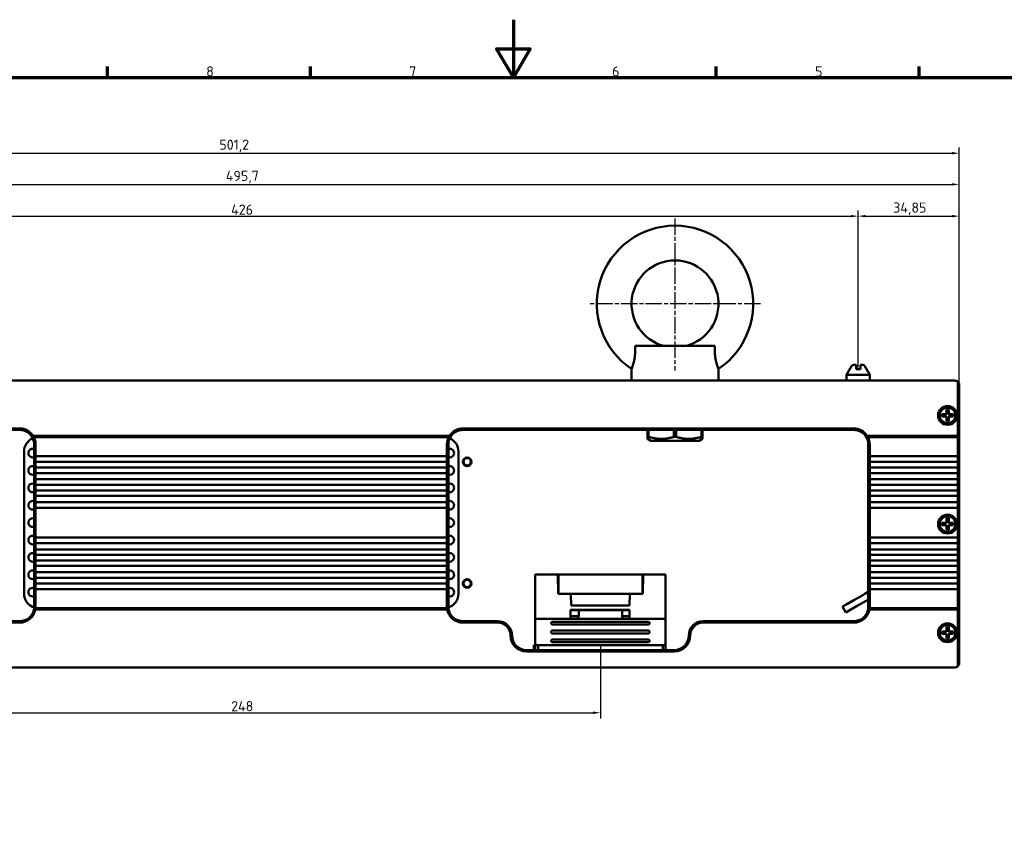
# Model space of a CAD drawing. Header units: millimetres. Extents: x 0 to 2686, y -94 to 594.
# Tile 3 of 19: x 250 to 590, y 309 to 594. Entities that reach past the tile are written whole.
import ezdxf

# ---------------------------------------------------------------- set-up
doc = ezdxf.new("R2010")
doc.units = ezdxf.units.MM
doc.linetypes.add('CHAIN', pattern=[0.3543, 0.2362, -0.0295, 0.0591, -0.0295])
doc.layers.get('0').update_dxf_attribs({"lineweight": 25})
for name, color, linetype, lineweight in [('Bemaßung (ISO)', 7, 'Continuous', 25), ('Mittelpunktmarkierung (ISO)', 7, 'Continuous', 25), ('Rahmen (ISO)', 7, 'Continuous', 70), ('Sichtbar (ISO)', 7, 'Continuous', 50)]:
    doc.layers.add(name, color=color, linetype=linetype, lineweight=lineweight)
doc.styles.add('Notiztext (DIN)', font='isocpeur.ttf')
doc.dimstyles.new('Standard (DIN)', dxfattribs={"dimtxt": 3.5, "dimasz": 2.5, "dimexe": 2, "dimexo": 0.5, "dimgap": 0.5, "dimtad": 1, "dimrnd": 1e-08, "dimtxsty": 'Notiztext (DIN)', "dimcen": 0.09, "dimdle": 10, "dimclrd": 256, "dimclre": 256, "dimclrt": 256, "dimadec": 0, "dimazin": 0, "dimtfac": 1, "dimtmove": 0, "dimatfit": 3, "dimfxl": 1, "dimtolj": 1, "dimtzin": 0, "dimlwd": -1, "dimlwe": -1, "dimarcsym": 0})

# ---------------------------------------------------------------- blocks, each defined once
blk = doc.blocks.new('Ränder Vorgaberahmen')
at = {"layer": 'Rahmen (ISO)'}
for p, q in [((280.33, 574), (280.33, 577.9)), ((350.42, 574), (350.42, 577.9)), ((490.58, 574), (490.58, 577.9)), ((560.67, 574), (560.67, 577.9))]:
    blk.add_line(p, q, dxfattribs=at)
at = {"layer": 'Rahmen (ISO)', "flags": 128}
for points in [[(420.5, 594), (420.5, 574), (414.73, 584), (426.27, 584), (420.5, 574)], [(20, 20), (20, 574), (821, 574), (821, 20), (20, 20)]]:
    blk.add_lwpolyline(points, dxfattribs=at)
at = {"layer": 'Rahmen (ISO)', "char_height": 3.5, "attachment_point": 7, "style": 'Notiztext (DIN)'}
for s, insert in [('8', (314.45, 574.4)), ('7', (384.53, 574.4)), ('6', (454.62, 574.4)), ('5', (524.7, 574.4))]:
    blk.add_mtext(s, dxfattribs=dict(at, insert=insert))
blk = doc.blocks.new('*D15')
at = {"layer": 'Bemaßung (ISO)', "transparency": 16777216}
for p, q in [((73.21, 458.12), (73.21, 549.92)), ((75.71, 547.92), (571.91, 547.92)), ((574.41, 468.42), (574.41, 549.92))]:
    blk.add_line(p, q, dxfattribs=at)
for points in [[(75.71, 548.34), (75.71, 547.5), (73.21, 547.92)], [(571.91, 548.34), (571.91, 547.5), (574.41, 547.92)]]:
    blk.add_solid(points, dxfattribs=at)
at = {"layer": 'Defpoints', "color": 0, "transparency": 16777216}
for p in [(574.41, 547.92), (574.41, 467.92), (73.21, 457.62)]:
    blk.add_point(p, dxfattribs=at)
at = {"layer": 'Bemaßung (ISO)', "transparency": 16777216, "insert": (319, 552.62), "char_height": 3.5, "attachment_point": 1, "style": 'Notiztext (DIN)'}
blk.add_mtext('\\A1;501,2', dxfattribs=at)
blk = doc.blocks.new('*D16')
at = {"layer": 'Bemaßung (ISO)', "transparency": 16777216}
for p, q in [((78.71, 468.42), (78.71, 539.16)), ((81.21, 537.16), (571.91, 537.16)), ((574.41, 468.42), (574.41, 539.16))]:
    blk.add_line(p, q, dxfattribs=at)
for points in [[(81.21, 537.58), (81.21, 536.75), (78.71, 537.16)], [(571.91, 537.58), (571.91, 536.75), (574.41, 537.16)]]:
    blk.add_solid(points, dxfattribs=at)
at = {"layer": 'Defpoints', "color": 0, "transparency": 16777216}
for p in [(574.41, 537.16), (78.71, 467.92), (574.41, 467.92)]:
    blk.add_point(p, dxfattribs=at)
at = {"layer": 'Bemaßung (ISO)', "transparency": 16777216, "insert": (321.22, 541.86), "char_height": 3.5, "attachment_point": 1, "style": 'Notiztext (DIN)'}
blk.add_mtext('\\A1;495,7', dxfattribs=at)
blk = doc.blocks.new('*D17')
at = {"layer": 'Bemaßung (ISO)', "transparency": 16777216}
for p, q in [((113.56, 473.92), (113.56, 528.2)), ((539.56, 473.92), (539.56, 528.2)), ((116.06, 526.2), (537.06, 526.2))]:
    blk.add_line(p, q, dxfattribs=at)
for points in [[(116.06, 526.62), (116.06, 525.79), (113.56, 526.2)], [(537.06, 526.62), (537.06, 525.79), (539.56, 526.2)]]:
    blk.add_solid(points, dxfattribs=at)
at = {"layer": 'Defpoints', "color": 0, "transparency": 16777216}
for p in [(539.56, 526.2), (113.56, 473.42), (539.56, 473.42)]:
    blk.add_point(p, dxfattribs=at)
at = {"layer": 'Bemaßung (ISO)', "transparency": 16777216, "insert": (323.06, 530.2), "char_height": 3.5, "attachment_point": 1, "style": 'Notiztext (DIN)'}
blk.add_mtext('\\A1;426', dxfattribs=at)
blk = doc.blocks.new('*D18')
at = {"layer": 'Bemaßung (ISO)', "transparency": 16777216}
for p, q in [((539.56, 473.92), (539.56, 528.2)), ((574.41, 468.42), (574.41, 528.2)), ((542.06, 526.2), (571.91, 526.2))]:
    blk.add_line(p, q, dxfattribs=at)
for points in [[(542.06, 526.62), (542.06, 525.79), (539.56, 526.2)], [(571.91, 526.62), (571.91, 525.79), (574.41, 526.2)]]:
    blk.add_solid(points, dxfattribs=at)
at = {"layer": 'Defpoints', "color": 0, "transparency": 16777216}
for p in [(574.41, 526.2), (539.56, 473.42), (574.41, 467.92)]:
    blk.add_point(p, dxfattribs=at)
at = {"layer": 'Bemaßung (ISO)', "transparency": 16777216, "insert": (551.65, 530.9), "char_height": 3.5, "attachment_point": 1, "style": 'Notiztext (DIN)'}
blk.add_mtext('\\A1;34,85', dxfattribs=at)
blk = doc.blocks.new('*D30')
at = {"layer": 'Bemaßung (ISO)', "transparency": 16777216}
for p, q in [((202.56, 378.62), (202.56, 352.81)), ((450.56, 377.67), (450.56, 352.81)), ((205.06, 354.81), (448.06, 354.81))]:
    blk.add_line(p, q, dxfattribs=at)
for points in [[(205.06, 355.22), (205.06, 354.39), (202.56, 354.81)], [(448.06, 355.22), (448.06, 354.39), (450.56, 354.81)]]:
    blk.add_solid(points, dxfattribs=at)
at = {"layer": 'Defpoints', "color": 0, "transparency": 16777216}
for p in [(202.56, 379.12), (450.56, 378.17), (450.56, 354.81)]:
    blk.add_point(p, dxfattribs=at)
at = {"layer": 'Bemaßung (ISO)', "transparency": 16777216, "insert": (323.07, 358.81), "char_height": 3.5, "attachment_point": 1, "style": 'Notiztext (DIN)'}
blk.add_mtext('\\A1;248', dxfattribs=at)

msp = doc.modelspace()

# ---------------------------------------------------------------- linework, layer by layer
at = {"layer": 'Mittelpunktmarkierung (ISO)', "linetype": 'CHAIN', "ltscale": 23.990969}
for p, q in [((476.312, 525.42), (476.312, 472.981)), ((505.812, 495.92), (446.812, 495.92))]:
    msp.add_line(p, q, dxfattribs=at)
at = {"layer": 'Sichtbar (ISO)'}
for p, q in [((490.095, 481.42), (462.528, 481.42)), ((461.312, 469.42), (461.312, 473.47)), ((491.312, 469.42), (491.312, 473.47)), ((537.294, 474.42), (535.562, 471.42)), ((538.812, 474.92), (538.16, 474.92)), ((538.812, 474.92), (538.812, 474.42)), ((540.312, 473.42), (538.812, 473.42)), ((540.964, 474.92), (540.312, 474.92)), ((540.312, 474.42), (540.312, 474.92)), ((541.83, 474.42), (543.562, 471.42)), ((80.212, 469.42), (572.912, 469.42)), ((535.562, 471.42), (543.562, 471.42)), ((535.562, 469.42), (535.562, 471.42)), ((543.562, 469.42), (543.562, 471.42)), ((573.912, 450.42), (573.912, 469.038)), ((574.412, 467.92), (574.412, 450.627)), ((570.012, 457.82), (570.012, 459.42)), ((570.012, 459.42), (570.812, 459.42)), ((570.082, 458.62), (570.012, 459.42)), ((570.742, 458.62), (570.812, 459.42)), ((570.812, 459.42), (570.812, 457.82)), ((568.412, 457.02), (568.412, 457.82)), ((568.412, 457.82), (570.012, 457.82)), ((569.212, 457.75), (568.412, 457.82)), ((569.212, 457.09), (568.412, 457.02)), ((570.012, 457.02), (568.412, 457.02)), ((569.212, 457.75), (570.082, 457.75)), ((569.212, 457.09), (569.212, 457.75)), ((570.082, 457.09), (569.212, 457.09)), ((570.012, 457.82), (570.082, 457.75)), ((570.082, 457.09), (570.012, 457.02)), ((570.012, 455.42), (570.012, 457.02)), ((570.082, 456.22), (570.012, 455.42)), ((570.742, 458.62), (570.082, 458.62)), ((570.082, 458.62), (570.082, 457.75)), ((570.082, 457.09), (570.082, 456.22)), ((570.082, 456.22), (570.742, 456.22)), ((570.742, 457.75), (570.742, 458.62)), ((570.742, 457.75), (570.812, 457.82)), ((570.742, 457.75), (571.612, 457.75)), ((570.812, 457.02), (570.742, 457.09)), ((570.742, 456.22), (570.742, 457.09)), ((571.612, 457.09), (570.742, 457.09)), ((570.742, 456.22), (570.812, 455.42)), ((570.812, 457.82), (572.412, 457.82)), ((572.412, 457.02), (570.812, 457.02)), ((570.812, 457.02), (570.812, 455.42)), ((571.612, 457.75), (572.412, 457.82)), ((571.612, 457.75), (571.612, 457.09)), ((571.612, 457.09), (572.412, 457.02)), ((572.412, 457.82), (572.412, 457.02)), ((115.062, 452.92), (250.062, 452.92)), ((250.062, 452.42), (115.062, 452.42)), ((403.062, 452.92), (538.062, 452.92)), ((538.062, 452.42), (403.062, 452.42)), ((466.812, 452.42), (466.812, 450.035)), ((467.204, 450.035), (467.204, 452.42)), ((475.919, 452.42), (475.919, 450.035)), ((476.704, 450.035), (476.704, 452.42)), ((485.419, 452.42), (485.419, 450.035)), ((485.812, 450.035), (485.812, 452.42)), ((570.812, 455.42), (570.012, 455.42)), ((398.452, 450.42), (254.672, 450.42)), ((254.956, 449.913), (254.961, 449.92)), ((398.163, 449.92), (254.961, 449.92)), ((398.163, 449.92), (398.167, 449.913)), ((466.812, 449.313), (466.812, 450.035)), ((467.204, 450.035), (466.812, 450.035)), ((468.012, 448.62), (466.812, 449.313)), ((476.704, 450.035), (475.919, 450.035)), ((484.612, 448.62), (485.812, 449.313)), ((485.812, 450.035), (485.419, 450.035)), ((485.812, 449.313), (485.812, 450.035)), ((573.912, 450.42), (542.672, 450.42)), ((542.956, 449.913), (542.961, 449.92)), ((573.912, 449.92), (542.961, 449.92)), ((574.412, 450.627), (573.912, 450.42)), ((573.912, 449.92), (573.912, 450.42)), ((574.412, 450.127), (573.912, 449.92)), ((573.912, 443.362), (573.912, 449.92)), ((574.412, 450.627), (574.412, 450.127)), ((574.412, 450.127), (574.412, 442.984)), ((255.062, 442.984), (255.062, 447.42)), ((255.562, 447.42), (255.562, 443.362)), ((397.562, 443.362), (397.562, 447.42)), ((398.062, 447.42), (398.062, 442.984)), ((468.012, 448.62), (484.612, 448.62)), ((543.062, 442.984), (543.062, 447.42)), ((543.562, 447.42), (543.562, 443.362)), ((251.562, 444.92), (251.562, 395.92)), ((255.062, 442.984), (255.062, 441.81)), ((255.562, 443.362), (397.562, 443.362)), ((255.562, 441.432), (255.562, 443.362)), ((397.562, 443.362), (397.562, 441.432)), ((398.062, 441.81), (398.062, 442.984)), ((401.562, 395.92), (401.562, 444.92)), ((543.062, 442.984), (543.062, 441.81)), ((543.562, 443.362), (573.912, 443.362)), ((543.562, 441.432), (543.562, 443.362)), ((573.912, 443.362), (573.912, 441.432)), ((574.412, 441.81), (574.412, 442.984)), ((255.062, 439.064), (255.062, 441.81)), ((255.062, 439.064), (255.062, 437.89)), ((397.562, 441.432), (255.562, 441.432)), ((255.562, 441.432), (255.562, 439.442)), ((255.562, 439.442), (397.562, 439.442)), ((255.562, 437.512), (255.562, 439.442)), ((397.562, 439.442), (397.562, 441.432)), ((397.562, 439.442), (397.562, 437.512)), ((398.062, 441.81), (398.062, 439.064)), ((398.062, 437.89), (398.062, 439.064)), ((543.062, 439.064), (543.062, 441.81)), ((543.062, 439.064), (543.062, 437.89)), ((573.912, 441.432), (543.562, 441.432)), ((543.562, 441.432), (543.562, 439.442)), ((543.562, 439.442), (573.912, 439.442)), ((543.562, 437.512), (543.562, 439.442)), ((573.912, 439.442), (573.912, 441.432)), ((573.912, 439.442), (573.912, 437.512)), ((574.412, 441.81), (574.412, 439.064)), ((574.412, 437.89), (574.412, 439.064)), ((255.062, 435.007), (255.062, 437.89)), ((397.562, 437.512), (255.562, 437.512)), ((255.562, 437.512), (255.562, 435.385)), ((255.562, 435.385), (397.562, 435.385)), ((255.562, 433.455), (255.562, 435.385)), ((397.562, 435.385), (397.562, 437.512)), ((397.562, 435.385), (397.562, 433.455)), ((398.062, 437.89), (398.062, 435.007)), ((543.062, 435.007), (543.062, 437.89)), ((573.912, 437.512), (543.562, 437.512)), ((543.562, 437.512), (543.562, 435.385)), ((543.562, 435.385), (573.912, 435.385)), ((543.562, 433.455), (543.562, 435.385)), ((573.912, 435.385), (573.912, 437.512)), ((573.912, 435.385), (573.912, 433.455)), ((574.412, 437.89), (574.412, 435.007)), ((255.062, 435.007), (255.062, 433.833)), ((255.062, 431.188), (255.062, 433.833)), ((397.562, 433.455), (255.562, 433.455)), ((255.562, 433.455), (255.562, 431.566)), ((397.562, 431.566), (397.562, 433.455)), ((398.062, 433.833), (398.062, 435.007)), ((398.062, 433.833), (398.062, 431.188)), ((543.062, 435.007), (543.062, 433.833)), ((543.062, 431.188), (543.062, 433.833)), ((573.912, 433.455), (543.562, 433.455)), ((543.562, 433.455), (543.562, 431.566)), ((573.912, 431.566), (573.912, 433.455)), ((574.412, 433.833), (574.412, 435.007)), ((574.412, 433.833), (574.412, 431.188)), ((255.062, 431.188), (255.062, 430.014)), ((255.062, 427.106), (255.062, 430.014)), ((255.562, 431.566), (397.562, 431.566)), ((255.562, 429.636), (255.562, 431.566)), ((397.562, 429.636), (255.562, 429.636)), ((255.562, 429.636), (255.562, 427.484)), ((397.562, 431.566), (397.562, 429.636)), ((397.562, 427.484), (397.562, 429.636)), ((398.062, 430.014), (398.062, 431.188)), ((398.062, 430.014), (398.062, 427.106)), ((543.062, 431.188), (543.062, 430.014)), ((543.062, 427.106), (543.062, 430.014)), ((543.562, 431.566), (573.912, 431.566)), ((543.562, 429.636), (543.562, 431.566)), ((573.912, 429.636), (543.562, 429.636)), ((543.562, 429.636), (543.562, 427.484)), ((573.912, 431.566), (573.912, 429.636)), ((573.912, 427.484), (573.912, 429.636)), ((574.412, 430.014), (574.412, 431.188)), ((574.412, 430.014), (574.412, 427.106)), ((255.062, 427.106), (255.062, 425.932)), ((255.062, 414.908), (255.062, 425.932)), ((255.562, 427.484), (397.562, 427.484)), ((255.562, 425.554), (255.562, 427.484)), ((397.562, 425.554), (255.562, 425.554)), ((255.562, 425.554), (255.562, 415.286)), ((397.562, 427.484), (397.562, 425.554)), ((397.562, 415.286), (397.562, 425.554)), ((398.062, 425.932), (398.062, 427.106)), ((398.062, 425.932), (398.062, 414.908)), ((543.062, 427.106), (543.062, 425.932)), ((543.062, 414.908), (543.062, 425.932)), ((543.562, 427.484), (573.912, 427.484)), ((543.562, 425.554), (543.562, 427.484)), ((573.912, 425.554), (543.562, 425.554)), ((543.562, 425.554), (543.562, 415.286)), ((573.912, 427.484), (573.912, 425.554)), ((573.912, 415.286), (573.912, 425.554)), ((574.412, 425.932), (574.412, 427.106)), ((574.412, 425.932), (574.412, 414.908)), ((570.012, 420.32), (570.012, 421.92)), ((570.012, 421.92), (570.812, 421.92)), ((570.082, 421.12), (570.012, 421.92)), ((570.742, 421.12), (570.812, 421.92)), ((570.812, 421.92), (570.812, 420.32)), ((568.412, 419.52), (568.412, 420.32)), ((568.412, 420.32), (570.012, 420.32)), ((569.212, 420.25), (568.412, 420.32)), ((569.212, 419.59), (568.412, 419.52)), ((570.012, 419.52), (568.412, 419.52)), ((569.212, 420.25), (570.082, 420.25)), ((569.212, 419.59), (569.212, 420.25)), ((570.082, 419.59), (569.212, 419.59)), ((570.012, 420.32), (570.082, 420.25)), ((570.082, 419.59), (570.012, 419.52)), ((570.012, 417.92), (570.012, 419.52)), ((570.082, 418.72), (570.012, 417.92)), ((570.742, 421.12), (570.082, 421.12)), ((570.082, 421.12), (570.082, 420.25)), ((570.082, 419.59), (570.082, 418.72)), ((570.082, 418.72), (570.742, 418.72)), ((570.742, 420.25), (570.742, 421.12)), ((570.742, 420.25), (570.812, 420.32)), ((570.742, 420.25), (571.612, 420.25)), ((570.812, 419.52), (570.742, 419.59)), ((570.742, 418.72), (570.742, 419.59)), ((571.612, 419.59), (570.742, 419.59)), ((570.742, 418.72), (570.812, 417.92)), ((570.812, 420.32), (572.412, 420.32)), ((572.412, 419.52), (570.812, 419.52)), ((570.812, 419.52), (570.812, 417.92)), ((571.612, 420.25), (572.412, 420.32)), ((571.612, 420.25), (571.612, 419.59)), ((571.612, 419.59), (572.412, 419.52)), ((572.412, 420.32), (572.412, 419.52)), ((255.062, 414.908), (255.062, 413.734)), ((255.562, 415.286), (397.562, 415.286)), ((255.562, 413.356), (255.562, 415.286)), ((397.562, 415.286), (397.562, 413.356)), ((398.062, 413.734), (398.062, 414.908)), ((543.062, 414.908), (543.062, 413.734)), ((543.562, 415.286), (573.912, 415.286)), ((543.562, 413.356), (543.562, 415.286)), ((570.812, 417.92), (570.012, 417.92)), ((573.912, 415.286), (573.912, 413.356)), ((574.412, 413.734), (574.412, 414.908)), ((255.062, 410.827), (255.062, 413.734)), ((397.562, 413.356), (255.562, 413.356)), ((255.562, 413.356), (255.562, 411.205)), ((397.562, 411.205), (397.562, 413.356)), ((398.062, 413.734), (398.062, 410.827)), ((543.062, 410.827), (543.062, 413.734)), ((573.912, 413.356), (543.562, 413.356)), ((543.562, 413.356), (543.562, 411.205)), ((573.912, 411.205), (573.912, 413.356)), ((574.412, 413.734), (574.412, 410.827)), ((255.062, 410.827), (255.062, 409.653)), ((255.062, 407.007), (255.062, 409.653)), ((255.562, 411.205), (397.562, 411.205)), ((255.562, 409.275), (255.562, 411.205)), ((397.562, 409.275), (255.562, 409.275)), ((255.562, 409.275), (255.562, 407.385)), ((397.562, 411.205), (397.562, 409.275)), ((397.562, 407.385), (397.562, 409.275)), ((398.062, 409.653), (398.062, 410.827)), ((398.062, 409.653), (398.062, 407.007)), ((543.062, 410.827), (543.062, 409.653)), ((543.062, 407.007), (543.062, 409.653)), ((543.562, 411.205), (573.912, 411.205)), ((543.562, 409.275), (543.562, 411.205)), ((573.912, 409.275), (543.562, 409.275)), ((543.562, 409.275), (543.562, 407.385)), ((573.912, 411.205), (573.912, 409.275)), ((573.912, 407.385), (573.912, 409.275)), ((574.412, 409.653), (574.412, 410.827)), ((574.412, 409.653), (574.412, 407.007)), ((255.062, 407.007), (255.062, 405.833)), ((255.062, 402.951), (255.062, 405.833)), ((255.562, 407.385), (397.562, 407.385)), ((255.562, 405.455), (255.562, 407.385)), ((397.562, 405.455), (255.562, 405.455)), ((255.562, 405.455), (255.562, 403.329)), ((397.562, 407.385), (397.562, 405.455)), ((397.562, 403.329), (397.562, 405.455)), ((398.062, 405.833), (398.062, 407.007)), ((398.062, 405.833), (398.062, 402.951)), ((543.062, 407.007), (543.062, 405.833)), ((543.062, 402.951), (543.062, 405.833)), ((543.562, 407.385), (573.912, 407.385)), ((543.562, 405.455), (543.562, 407.385)), ((573.912, 405.455), (543.562, 405.455)), ((543.562, 405.455), (543.562, 403.329)), ((573.912, 407.385), (573.912, 405.455)), ((573.912, 403.329), (573.912, 405.455)), ((574.412, 405.833), (574.412, 407.007)), ((574.412, 405.833), (574.412, 402.951)), ((255.062, 402.951), (255.062, 401.777)), ((255.062, 399.031), (255.062, 401.777)), ((255.562, 403.329), (397.562, 403.329)), ((255.562, 401.399), (255.562, 403.329)), ((397.562, 401.399), (255.562, 401.399)), ((255.562, 401.399), (255.562, 399.409)), ((397.562, 403.329), (397.562, 401.399)), ((397.562, 399.409), (397.562, 401.399)), ((398.062, 401.777), (398.062, 402.951)), ((398.062, 401.777), (398.062, 399.031)), ((428.062, 402.57), (432.062, 402.57)), ((428.062, 402.57), (428.062, 386.67)), ((432.062, 402.57), (435.845, 402.57)), ((465.279, 402.57), (435.845, 402.57)), ((435.962, 395.87), (435.845, 402.57)), ((435.847, 402.47), (436.062, 402.47)), ((436.062, 402.47), (465.062, 402.47)), ((436.062, 395.87), (436.062, 402.47)), ((465.277, 402.47), (465.062, 402.47)), ((465.062, 395.87), (465.062, 402.47)), ((465.162, 395.87), (465.279, 402.57)), ((465.279, 402.57), (469.062, 402.57)), ((473.062, 402.57), (469.062, 402.57)), ((473.062, 402.57), (473.062, 386.67)), ((543.062, 402.951), (543.062, 401.777)), ((543.062, 399.031), (543.062, 401.777)), ((543.562, 403.329), (573.912, 403.329)), ((543.562, 401.399), (543.562, 403.329)), ((573.912, 401.399), (543.562, 401.399)), ((543.562, 401.399), (543.562, 399.409)), ((573.912, 403.329), (573.912, 401.399)), ((573.912, 399.409), (573.912, 401.399)), ((574.412, 401.777), (574.412, 402.951)), ((574.412, 401.777), (574.412, 399.031)), ((255.062, 399.031), (255.062, 397.857)), ((255.062, 391.42), (255.062, 397.857)), ((255.562, 399.409), (397.562, 399.409)), ((255.562, 397.479), (255.562, 399.409)), ((397.562, 399.409), (397.562, 397.479)), ((398.062, 397.857), (398.062, 399.031)), ((398.062, 397.857), (398.062, 391.42)), ((543.062, 399.031), (543.062, 397.857)), ((543.062, 391.42), (543.062, 397.857)), ((543.562, 399.409), (573.912, 399.409)), ((543.562, 397.479), (543.562, 399.409)), ((573.912, 399.409), (573.912, 397.479)), ((574.412, 397.857), (574.412, 399.031)), ((574.412, 397.857), (574.412, 390.713)), ((397.562, 397.479), (255.562, 397.479)), ((255.562, 397.479), (255.562, 391.42)), ((397.562, 391.42), (397.562, 397.479)), ((435.962, 395.87), (440.392, 395.87)), ((436.062, 395.87), (465.062, 395.87)), ((440.392, 395.87), (440.462, 391.87)), ((460.662, 391.87), (460.732, 395.87)), ((460.732, 395.87), (465.162, 395.87)), ((538.114, 393.705), (541.114, 395.437)), ((541.839, 395.856), (541.114, 395.437)), ((543.062, 396.562), (541.839, 395.856)), ((543.562, 397.479), (543.562, 391.42)), ((573.912, 397.479), (543.562, 397.479)), ((573.912, 390.92), (573.912, 397.479)), ((254.856, 391.22), (255.058, 391.22)), ((398.066, 391.22), (398.268, 391.22)), ((440.462, 391.87), (460.662, 391.87)), ((534.187, 391.438), (535.92, 392.438)), ((535.337, 389.446), (534.187, 391.438)), ((538.114, 393.705), (535.92, 392.438)), ((539.264, 391.713), (537.07, 390.446)), ((542.264, 393.445), (539.264, 391.713)), ((542.264, 393.445), (542.989, 393.864)), ((542.989, 393.864), (543.062, 393.906)), ((255.47, 390.42), (397.653, 390.42)), ((255.538, 390.912), (255.546, 390.92)), ((255.546, 390.92), (397.578, 390.92)), ((397.578, 390.92), (397.585, 390.912)), ((460.662, 390.37), (440.212, 390.37)), ((440.212, 390.37), (440.212, 387.17)), ((440.212, 390.17), (441.062, 390.17)), ((441.062, 388.17), (440.212, 388.17)), ((440.462, 390.37), (440.451, 390.17)), ((441.062, 390.17), (443.062, 390.17)), ((443.062, 388.17), (441.062, 388.17)), ((443.062, 390.17), (458.062, 390.17)), ((443.062, 390.17), (443.062, 388.17)), ((458.062, 390.17), (460.062, 390.17)), ((458.062, 388.17), (458.062, 390.17)), ((460.062, 388.17), (458.062, 388.17)), ((460.062, 390.17), (460.662, 390.17)), ((460.662, 388.17), (460.062, 388.17)), ((460.662, 390.37), (460.662, 387.17)), ((537.07, 390.446), (535.337, 389.446)), ((573.912, 390.42), (543.47, 390.42)), ((543.538, 390.912), (543.546, 390.92)), ((573.912, 390.92), (543.546, 390.92)), ((573.912, 390.42), (573.912, 390.92)), ((573.912, 390.92), (574.412, 390.713)), ((573.912, 370.802), (573.912, 390.42)), ((573.912, 390.42), (574.412, 390.213)), ((574.412, 390.713), (574.412, 390.213)), ((574.412, 390.213), (574.412, 371.92)), ((238.062, 386.42), (250.062, 386.42)), ((250.062, 385.92), (238.062, 385.92)), ((403.062, 386.42), (415.062, 386.42)), ((415.062, 385.92), (403.062, 385.92)), ((428.062, 378.67), (428.062, 386.67)), ((432.062, 387.17), (428.562, 387.17)), ((432.062, 387.17), (469.062, 387.17)), ((467.062, 386.219), (434.062, 386.219)), ((434.062, 385.219), (467.062, 385.219)), ((472.562, 387.17), (469.062, 387.17)), ((473.062, 386.67), (473.062, 378.67)), ((486.062, 386.42), (538.062, 386.42)), ((538.062, 385.92), (486.062, 385.92)), ((570.012, 382.82), (570.012, 384.42)), ((570.012, 384.42), (570.812, 384.42)), ((570.082, 383.62), (570.012, 384.42)), ((570.742, 383.62), (570.812, 384.42)), ((570.812, 384.42), (570.812, 382.82)), ((467.062, 383.169), (434.062, 383.169)), ((434.062, 382.169), (467.062, 382.169)), ((568.412, 382.02), (568.412, 382.82)), ((568.412, 382.82), (570.012, 382.82)), ((569.212, 382.75), (568.412, 382.82)), ((569.212, 382.09), (568.412, 382.02)), ((570.012, 382.02), (568.412, 382.02)), ((569.212, 382.75), (570.082, 382.75)), ((569.212, 382.09), (569.212, 382.75)), ((570.082, 382.09), (569.212, 382.09)), ((570.012, 382.82), (570.082, 382.75)), ((570.082, 382.09), (570.012, 382.02)), ((570.012, 380.42), (570.012, 382.02)), ((570.082, 381.22), (570.012, 380.42)), ((570.742, 383.62), (570.082, 383.62)), ((570.082, 383.62), (570.082, 382.75)), ((570.082, 382.09), (570.082, 381.22)), ((570.082, 381.22), (570.742, 381.22)), ((570.742, 382.75), (570.742, 383.62)), ((570.742, 382.75), (570.812, 382.82)), ((570.742, 382.75), (571.612, 382.75)), ((570.812, 382.02), (570.742, 382.09)), ((570.742, 381.22), (570.742, 382.09)), ((571.612, 382.09), (570.742, 382.09)), ((570.742, 381.22), (570.812, 380.42)), ((570.812, 382.82), (572.412, 382.82)), ((572.412, 382.02), (570.812, 382.02)), ((570.812, 382.02), (570.812, 380.42)), ((571.612, 382.75), (572.412, 382.82)), ((571.612, 382.75), (571.612, 382.09)), ((571.612, 382.09), (572.412, 382.02)), ((572.412, 382.82), (572.412, 382.02)), ((428.062, 378.12), (427.562, 378.12)), ((427.562, 376.42), (427.562, 378.12)), ((428.062, 376.42), (428.062, 378.67)), ((428.562, 378.17), (432.062, 378.17)), ((429.062, 378.17), (429.062, 376.42)), ((469.062, 378.17), (432.062, 378.17)), ((467.062, 380.119), (434.062, 380.119)), ((434.062, 379.119), (467.062, 379.119)), ((469.062, 378.17), (472.562, 378.17)), ((472.062, 376.42), (472.062, 378.17)), ((473.062, 378.67), (473.062, 376.42)), ((570.812, 380.42), (570.012, 380.42)), ((425.062, 376.42), (476.062, 376.42)), ((425.062, 375.92), (476.062, 375.92)), ((572.912, 370.42), (80.212, 370.42))]:
    msp.add_line(p, q, dxfattribs=at)
for centre, radius in [((570.412, 457.42), 3.25), ((570.412, 457.42), 2.7), ((404.562, 441.42), 1.5), ((404.562, 441.42), 1.3), ((570.412, 419.92), 3.25), ((570.412, 419.92), 2.7), ((404.562, 399.42), 1.5), ((404.562, 399.42), 1.3), ((570.412, 382.42), 3.25), ((570.412, 382.42), 2.7)]:
    msp.add_circle(centre, radius, dxfattribs=at)
for centre, radius, start, end in [((476.312, 495.92), 27, 303.74899, 236.25101), ((476.312, 495.92), 15, 284.83511, 255.16489), ((538.16, 473.92), 1, 90, 150), ((540.964, 473.92), 1, 30, 90), ((572.912, 467.92), 1.5, 48.18969, 90), ((572.912, 467.92), 1.5, 0, 48.18969), ((250.062, 447.42), 5.5, 33.05573, 90), ((250.062, 447.42), 5, 38.30405, 90), ((403.062, 447.42), 5.5, 90, 146.94427), ((403.062, 447.42), 5, 90, 141.69595), ((538.062, 447.42), 5.5, 33.05573, 90), ((538.062, 447.42), 5, 38.30405, 90), ((256.562, 444.92), 5, 113.10292, 180), ((250.062, 447.42), 5, 0, 32.20448), ((250.062, 447.42), 5.5, 0, 27.03569), ((403.062, 447.42), 5.5, 152.96431, 180), ((403.062, 447.42), 5, 147.79552, 180), ((396.562, 444.92), 5, 0, 66.89708), ((538.062, 447.42), 5, 0, 32.20448), ((538.062, 447.42), 5.5, 0, 27.03569), ((254.562, 444.42), 1.5, 70.52878, 289.47122), ((398.562, 444.42), 1.5, 250.52878, 109.47122), ((254.562, 438.42), 1.5, 70.52878, 289.47122), ((398.562, 438.42), 1.5, 250.52878, 109.47122), ((254.562, 432.42), 1.5, 70.52878, 289.47122), ((398.562, 432.42), 1.5, 250.52878, 109.47122), ((254.562, 426.42), 1.5, 70.52878, 289.47122), ((398.562, 426.42), 1.5, 250.52878, 109.47122), ((254.562, 420.42), 1.5, 70.52878, 289.47122), ((398.562, 420.42), 1.5, 250.52878, 109.47122), ((254.562, 414.42), 1.5, 70.52878, 289.47122), ((398.562, 414.42), 1.5, 250.52878, 109.47122), ((254.562, 408.42), 1.5, 70.52878, 289.47122), ((398.562, 408.42), 1.5, 250.52878, 109.47122), ((254.562, 402.42), 1.5, 70.52878, 289.47122), ((398.562, 402.42), 1.5, 250.52878, 109.47122), ((254.562, 396.42), 1.5, 70.52878, 289.47122), ((398.562, 396.42), 1.5, 250.52878, 109.47122), ((256.562, 395.92), 5, 180, 252.4564), ((396.562, 395.92), 5, 287.5436, 0), ((250.062, 391.42), 5, 351.86123, 0), ((250.062, 391.42), 5.5, 354.6951, 0), ((403.062, 391.42), 5.5, 180, 185.3049), ((403.062, 391.42), 5, 180, 188.13877), ((538.062, 391.42), 5, 351.86123, 0), ((538.062, 391.42), 5.5, 354.6951, 0), ((250.062, 391.42), 5.5, 270, 349.52432), ((250.062, 391.42), 5, 270, 346.61104), ((403.062, 391.42), 5.5, 190.47568, 270), ((403.062, 391.42), 5, 193.38896, 270), ((442.062, 388.17), 1, 270, 330), ((459.062, 388.17), 1, 210, 270), ((538.062, 391.42), 5.5, 270, 349.52432), ((538.062, 391.42), 5, 270, 346.61104), ((415.062, 381.42), 5, 0, 90), ((415.062, 381.42), 4.5, 0, 90), ((428.562, 386.67), 0.5, 90, 180), ((434.062, 385.719), 0.5, 90, 270), ((467.062, 385.719), 0.5, 270, 90), ((472.562, 386.67), 0.5, 0, 90), ((486.062, 381.42), 5, 90, 180), ((486.062, 381.42), 4.5, 90, 180), ((425.062, 381.42), 5.5, 180, 270), ((425.062, 381.42), 5, 180, 270), ((434.062, 382.669), 0.5, 90, 270), ((467.062, 382.669), 0.5, 270, 90), ((476.062, 381.42), 5.5, 270, 0), ((476.062, 381.42), 5, 270, 0), ((428.562, 378.67), 0.5, 180, 270), ((434.062, 379.619), 0.5, 90, 270), ((467.062, 379.619), 0.5, 270, 90), ((472.562, 378.67), 0.5, 270, 0), ((572.912, 371.92), 1.5, 270, 311.81031), ((572.912, 371.92), 1.5, 311.81031, 0)]:
    msp.add_arc(centre, radius, start, end, dxfattribs=at)
for centre, major_axis, start_param, end_param in [((251.076, 448.151), (2.532, -3.515), 1.4990278, 1.6219368), ((402.048, 448.151), (2.532, 3.515), 1.5196559, 1.6425648), ((539.076, 448.151), (2.532, -3.515), 1.4990278, 1.6219368)]:
    msp.add_ellipse(centre, major_axis=major_axis, ratio=0.8658307, start_param=start_param, end_param=end_param, dxfattribs=at)
for points, knots in [([(461.312, 473.47), (461.312, 473.47), (461.373, 473.608), (461.587, 474.152), (461.737, 474.553), (462.048, 475.59), (462.201, 476.207), (462.448, 477.67), (462.527, 478.492), (462.575, 480.029), (462.562, 480.728), (462.528, 481.42)], [-3.3537892, -3.3537892, -3.3537892, -3.3537892, -3.0395062, -3.0395062, -2.7260758, -2.7260758, -2.4128406, -2.4128406, -2.0680046, -2.0680046, -1.7876438, -1.7876438, -1.7876438, -1.7876438]), ([(490.095, 481.42), (490.062, 480.728), (490.049, 480.029), (490.097, 478.492), (490.176, 477.67), (490.423, 476.207), (490.576, 475.59), (490.887, 474.553), (491.036, 474.152), (491.251, 473.608), (491.312, 473.47), (491.312, 473.47)], [-4.9199345, -4.9199345, -4.9199345, -4.9199345, -4.6395737, -4.6395737, -4.2947377, -4.2947377, -3.9815025, -3.9815025, -3.6680721, -3.6680721, -3.3537892, -3.3537892, -3.3537892, -3.3537892]), ([(254.643, 450.368), (254.532, 450.393), (254.419, 450.418), (254.199, 450.468), (254.093, 450.494), (253.985, 450.519)], [-0.081014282, -0.081014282, -0.081014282, -0.081014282, -0.038980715, -0.038980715, 0, 0, 0, 0]), ([(254.643, 450.368), (254.699, 450.295), (254.753, 450.221), (254.857, 450.069), (254.908, 449.991), (254.956, 449.913)], [-0.071637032, -0.071637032, -0.071637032, -0.071637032, -0.036247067, -0.036247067, -0.000001, -0.000001, -0.000001, -0.000001]), ([(398.48, 450.368), (398.424, 450.295), (398.371, 450.221), (398.266, 450.069), (398.216, 449.991), (398.167, 449.913)], [0.000001, 0.000001, 0.000001, 0.000001, 0.03539017, 0.03539017, 0.071635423, 0.071635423, 0.071635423, 0.071635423]), ([(399.138, 450.519), (399.031, 450.494), (398.924, 450.468), (398.705, 450.418), (398.592, 450.393), (398.48, 450.368)], [-0.081009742, -0.081009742, -0.081009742, -0.081009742, -0.042031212, -0.042031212, 0, 0, 0, 0]), ([(542.643, 450.368), (542.532, 450.393), (542.419, 450.418), (542.199, 450.468), (542.093, 450.494), (541.985, 450.519)], [-0.081014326, -0.081014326, -0.081014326, -0.081014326, -0.038980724, -0.038980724, 0, 0, 0, 0]), ([(542.643, 450.368), (542.699, 450.295), (542.753, 450.221), (542.857, 450.069), (542.908, 449.991), (542.956, 449.913)], [-0.071636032, -0.071636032, -0.071636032, -0.071636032, -0.036246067, -0.036246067, 0, 0, 0, 0]), ([(254.926, 390.262), (254.944, 390.337), (254.96, 390.412), (254.988, 390.562), (255.001, 390.637), (255.011, 390.712)], [0, 0, 0, 0, 0.033909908, 0.033909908, 0.067820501, 0.067820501, 0.067820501, 0.067820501]), ([(255.538, 390.912), (255.444, 390.879), (255.35, 390.844), (255.174, 390.777), (255.093, 390.745), (255.011, 390.712)], [0.000001, 0.000001, 0.000001, 0.000001, 0.040482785, 0.040482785, 0.075284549, 0.075284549, 0.075284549, 0.075284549]), ([(255.546, 390.92), (255.533, 390.841), (255.518, 390.762), (255.485, 390.605), (255.467, 390.526), (255.447, 390.447)], [-0.067588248, -0.067588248, -0.067588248, -0.067588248, -0.033794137, -0.033794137, 0, 0, 0, 0]), ([(397.676, 390.447), (397.656, 390.526), (397.638, 390.605), (397.605, 390.762), (397.591, 390.841), (397.578, 390.92)], [-0.067588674, -0.067588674, -0.067588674, -0.067588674, -0.033794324, -0.033794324, 0, 0, 0, 0]), ([(398.112, 390.712), (398.031, 390.745), (397.95, 390.777), (397.774, 390.844), (397.68, 390.879), (397.585, 390.912)], [0, 0, 0, 0, 0.034798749, 0.034798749, 0.075277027, 0.075277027, 0.075277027, 0.075277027]), ([(398.112, 390.712), (398.123, 390.637), (398.135, 390.562), (398.164, 390.412), (398.18, 390.337), (398.198, 390.262)], [0.000000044, 0.000000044, 0.000000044, 0.000000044, 0.033916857, 0.033916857, 0.067832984, 0.067832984, 0.067832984, 0.067832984]), ([(442.928, 387.67), (442.95, 387.709), (442.97, 387.75), (443.038, 387.914), (443.062, 388.047), (443.062, 388.17)], [-0.208292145, -0.208292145, -0.208292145, -0.208292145, -0.195553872, -0.195553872, -0.157830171, -0.157830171, -0.157830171, -0.157830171]), ([(458.062, 388.17), (458.062, 388.047), (458.086, 387.914), (458.154, 387.75), (458.174, 387.709), (458.196, 387.67)], [-0.151344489, -0.151344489, -0.151344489, -0.151344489, -0.113620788, -0.113620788, -0.100882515, -0.100882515, -0.100882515, -0.100882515]), ([(542.926, 390.262), (542.944, 390.337), (542.96, 390.412), (542.988, 390.562), (543.001, 390.637), (543.011, 390.712)], [0, 0, 0, 0, 0.033909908, 0.033909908, 0.067820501, 0.067820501, 0.067820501, 0.067820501]), ([(543.538, 390.912), (543.444, 390.879), (543.35, 390.844), (543.174, 390.777), (543.093, 390.745), (543.011, 390.712)], [0.000001, 0.000001, 0.000001, 0.000001, 0.04048259, 0.04048259, 0.075284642, 0.075284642, 0.075284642, 0.075284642]), ([(543.546, 390.92), (543.533, 390.841), (543.518, 390.762), (543.485, 390.605), (543.467, 390.526), (543.447, 390.447)], [-0.067588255, -0.067588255, -0.067588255, -0.067588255, -0.033794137, -0.033794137, 0, 0, 0, 0])]:
    msp.add_open_spline(points, degree=3, knots=knots, dxfattribs=at)
for points, weights in [([(538.812, 474.42), (538.812, 473.982), (538.812, 473.42)], [1.09960415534, 1.10582889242, 1.09655479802]), ([(540.312, 474.42), (540.312, 473.982), (540.312, 473.42)], [1.09960415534, 1.10582889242, 1.09655479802]), ([(467.204, 450.035), (471.562, 448.675), (475.919, 450.035)], [1.01083408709, 1.14386645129, 1.01083408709]), ([(476.704, 450.035), (481.062, 448.675), (485.419, 450.035)], [1.01083408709, 1.14386645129, 1.01083408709])]:
    msp.add_rational_spline(points, weights, degree=2, dxfattribs=at)
for points, degree in [([(254.956, 449.913), (254.726, 449.968), (254.506, 450.026), (254.293, 450.085)], 3), ([(254.672, 450.42), (254.662, 450.403), (254.653, 450.386), (254.643, 450.368)], 3), ([(398.831, 450.085), (398.618, 450.026), (398.397, 449.968), (398.167, 449.913)], 3), ([(398.48, 450.368), (398.471, 450.386), (398.461, 450.403), (398.452, 450.42)], 3), ([(542.956, 449.913), (542.726, 449.968), (542.506, 450.026), (542.293, 450.085)], 3), ([(542.672, 450.42), (542.662, 450.403), (542.653, 450.386), (542.643, 450.368)], 3), ([(255.562, 443.362), (255.251, 443.173), (255.062, 442.984)], 2), ([(398.062, 442.984), (397.873, 443.173), (397.562, 443.362)], 2), ([(543.562, 443.362), (543.251, 443.173), (543.062, 442.984)], 2), ([(574.412, 442.984), (574.223, 443.173), (573.912, 443.362)], 2), ([(255.562, 441.432), (255.251, 441.621), (255.062, 441.81)], 2), ([(255.562, 439.442), (255.251, 439.253), (255.062, 439.064)], 2), ([(398.062, 441.81), (397.873, 441.621), (397.562, 441.432)], 2), ([(398.062, 439.064), (397.873, 439.253), (397.562, 439.442)], 2), ([(543.562, 441.432), (543.251, 441.621), (543.062, 441.81)], 2), ([(543.562, 439.442), (543.251, 439.253), (543.062, 439.064)], 2), ([(573.912, 441.432), (574.223, 441.621), (574.412, 441.81)], 2), ([(573.912, 439.442), (574.223, 439.253), (574.412, 439.064)], 2), ([(255.562, 437.512), (255.251, 437.701), (255.062, 437.89)], 2), ([(255.562, 435.385), (255.251, 435.196), (255.062, 435.007)], 2), ([(398.062, 437.89), (397.873, 437.701), (397.562, 437.512)], 2), ([(398.062, 435.007), (397.873, 435.196), (397.562, 435.385)], 2), ([(543.562, 437.512), (543.251, 437.701), (543.062, 437.89)], 2), ([(543.562, 435.385), (543.251, 435.196), (543.062, 435.007)], 2), ([(573.912, 437.512), (574.223, 437.701), (574.412, 437.89)], 2), ([(573.912, 435.385), (574.223, 435.196), (574.412, 435.007)], 2), ([(255.562, 433.455), (255.251, 433.644), (255.062, 433.833)], 2), ([(398.062, 433.833), (397.873, 433.644), (397.562, 433.455)], 2), ([(543.562, 433.455), (543.251, 433.644), (543.062, 433.833)], 2), ([(573.912, 433.455), (574.223, 433.644), (574.412, 433.833)], 2), ([(255.562, 431.566), (255.251, 431.377), (255.062, 431.188)], 2), ([(255.562, 429.636), (255.251, 429.825), (255.062, 430.014)], 2), ([(398.062, 431.188), (397.873, 431.377), (397.562, 431.566)], 2), ([(398.062, 430.014), (397.873, 429.825), (397.562, 429.636)], 2), ([(543.562, 431.566), (543.251, 431.377), (543.062, 431.188)], 2), ([(543.562, 429.636), (543.251, 429.825), (543.062, 430.014)], 2), ([(573.912, 431.566), (574.223, 431.377), (574.412, 431.188)], 2), ([(573.912, 429.636), (574.223, 429.825), (574.412, 430.014)], 2), ([(255.562, 427.484), (255.251, 427.295), (255.062, 427.106)], 2), ([(255.562, 425.554), (255.251, 425.743), (255.062, 425.932)], 2), ([(398.062, 427.106), (397.873, 427.295), (397.562, 427.484)], 2), ([(398.062, 425.932), (397.873, 425.743), (397.562, 425.554)], 2), ([(543.562, 427.484), (543.251, 427.295), (543.062, 427.106)], 2), ([(543.562, 425.554), (543.251, 425.743), (543.062, 425.932)], 2), ([(573.912, 427.484), (574.223, 427.295), (574.412, 427.106)], 2), ([(573.912, 425.554), (574.223, 425.743), (574.412, 425.932)], 2), ([(255.562, 415.286), (255.251, 415.097), (255.062, 414.908)], 2), ([(398.062, 414.908), (397.873, 415.097), (397.562, 415.286)], 2), ([(543.562, 415.286), (543.251, 415.097), (543.062, 414.908)], 2), ([(573.912, 415.286), (574.223, 415.097), (574.412, 414.908)], 2), ([(255.562, 413.356), (255.251, 413.545), (255.062, 413.734)], 2), ([(398.062, 413.734), (397.873, 413.545), (397.562, 413.356)], 2), ([(543.562, 413.356), (543.251, 413.545), (543.062, 413.734)], 2), ([(573.912, 413.356), (574.223, 413.545), (574.412, 413.734)], 2), ([(255.562, 411.205), (255.251, 411.016), (255.062, 410.827)], 2), ([(255.562, 409.275), (255.251, 409.464), (255.062, 409.653)], 2), ([(398.062, 410.827), (397.873, 411.016), (397.562, 411.205)], 2), ([(398.062, 409.653), (397.873, 409.464), (397.562, 409.275)], 2), ([(543.562, 411.205), (543.251, 411.016), (543.062, 410.827)], 2), ([(543.562, 409.275), (543.251, 409.464), (543.062, 409.653)], 2), ([(573.912, 411.205), (574.223, 411.016), (574.412, 410.827)], 2), ([(573.912, 409.275), (574.223, 409.464), (574.412, 409.653)], 2), ([(255.562, 407.385), (255.251, 407.196), (255.062, 407.007)], 2), ([(255.562, 405.455), (255.251, 405.644), (255.062, 405.833)], 2), ([(398.062, 407.007), (397.873, 407.196), (397.562, 407.385)], 2), ([(398.062, 405.833), (397.873, 405.644), (397.562, 405.455)], 2), ([(543.562, 407.385), (543.251, 407.196), (543.062, 407.007)], 2), ([(543.562, 405.455), (543.251, 405.644), (543.062, 405.833)], 2), ([(573.912, 407.385), (574.223, 407.196), (574.412, 407.007)], 2), ([(573.912, 405.455), (574.223, 405.644), (574.412, 405.833)], 2), ([(255.562, 403.329), (255.251, 403.14), (255.062, 402.951)], 2), ([(255.562, 401.399), (255.251, 401.588), (255.062, 401.777)], 2), ([(398.062, 402.951), (397.873, 403.14), (397.562, 403.329)], 2), ([(398.062, 401.777), (397.873, 401.588), (397.562, 401.399)], 2), ([(543.562, 403.329), (543.251, 403.14), (543.062, 402.951)], 2), ([(543.562, 401.399), (543.251, 401.588), (543.062, 401.777)], 2), ([(573.912, 403.329), (574.223, 403.14), (574.412, 402.951)], 2), ([(573.912, 401.399), (574.223, 401.588), (574.412, 401.777)], 2), ([(255.562, 399.409), (255.251, 399.22), (255.062, 399.031)], 2), ([(255.562, 397.479), (255.251, 397.668), (255.062, 397.857)], 2), ([(398.062, 399.031), (397.873, 399.22), (397.562, 399.409)], 2), ([(398.062, 397.857), (397.873, 397.668), (397.562, 397.479)], 2), ([(543.562, 399.409), (543.251, 399.22), (543.062, 399.031)], 2), ([(543.562, 397.479), (543.251, 397.668), (543.062, 397.857)], 2), ([(573.912, 399.409), (574.223, 399.22), (574.412, 399.031)], 2), ([(573.912, 397.479), (574.223, 397.668), (574.412, 397.857)], 2), ([(255.447, 390.447), (255.265, 390.387), (255.091, 390.325), (254.926, 390.262)], 3), ([(255.447, 390.447), (255.455, 390.438), (255.463, 390.429), (255.47, 390.42)], 3), ([(397.653, 390.42), (397.661, 390.429), (397.669, 390.438), (397.676, 390.447)], 3), ([(398.198, 390.262), (398.033, 390.325), (397.859, 390.387), (397.676, 390.447)], 3), ([(543.447, 390.447), (543.265, 390.387), (543.091, 390.325), (542.926, 390.262)], 3), ([(543.447, 390.447), (543.455, 390.438), (543.463, 390.429), (543.47, 390.42)], 3)]:
    msp.add_open_spline(points, degree=degree, dxfattribs=at)

# ---------------------------------------------------------------- block references
msp.add_blockref('Ränder Vorgaberahmen', (0, 0))

# ---------------------------------------------------------------- dimensions: what is measured, and where the dimension line sits
at = {"layer": 'Bemaßung (ISO)'}
for base, p1, p2, picture, middle in [((574.412, 547.92), (73.212, 457.622), (574.412, 467.92), '*D15', (323.812, 547.92)), ((574.412, 526.204), (539.562, 473.42), (574.412, 467.92), '*D18', (556.987, 526.204)), ((539.562, 526.204), (113.562, 473.42), (539.562, 473.42), '*D17', (326.562, 526.204)), ((450.562, 354.806), (202.562, 379.119), (450.562, 378.17), '*D30', (326.572, 354.806))]:
    dim = msp.add_linear_dim(base=base, p1=p1, p2=p2, angle=180, dimstyle='Standard (DIN)', override={"dimgap": 0.5, "dimdec": 2, "dimtol": 0, "dimlim": 0, "dimtp": 0, "dimtm": 0, "dimtdec": 2, "dimtofl": 0, "dimatfit": 1}, dxfattribs=at)
    dim.commit()
    dim.dimension.update_dxf_attribs({"geometry": picture, "text_midpoint": middle, "dimtype": 160})
dim = msp.add_linear_dim(base=(574.412, 537.165), p1=(78.712, 467.92), p2=(574.412, 467.92), dimstyle='Standard (DIN)', override={"dimgap": 0.5, "dimdec": 2, "dimtol": 0, "dimlim": 0, "dimtp": 0, "dimtm": 0, "dimtdec": 2, "dimtofl": 0, "dimatfit": 1}, dxfattribs=at)
dim.commit()
dim.dimension.update_dxf_attribs({"geometry": '*D16', "text_midpoint": (326.562, 537.165), "dimtype": 160})

doc.saveas('drawing.dxf')
